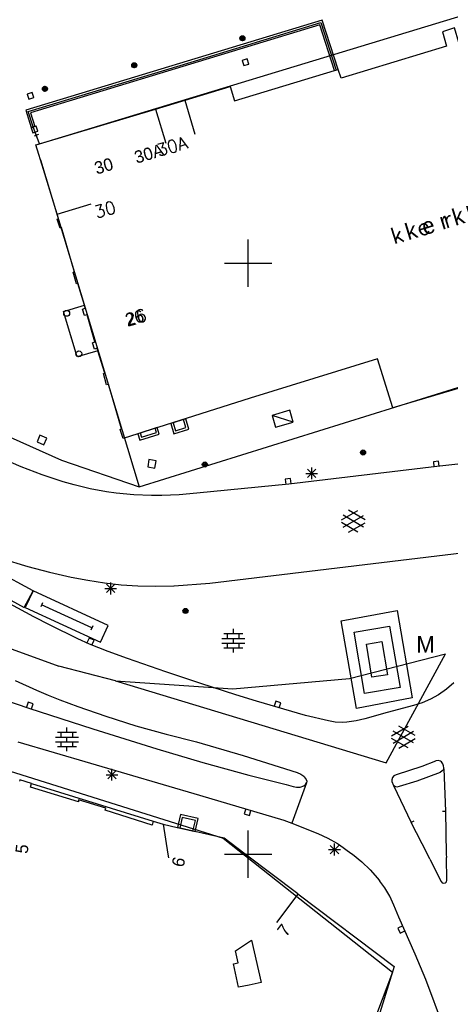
# Model space of a CAD drawing. Header units: millimetres. Extents: x 135944 to 142000, y 454200 to 456692.
# Tile 72 of 153: x 136781 to 136817, y 456087 to 456171. Entities that reach past the tile are written whole.
import ezdxf
from ezdxf.enums import TextEntityAlignment as Align

# ---------------------------------------------------------------- set-up
doc = ezdxf.new("R2010")
doc.units = ezdxf.units.MM
for name, color, linetype in [('TotaalGBKN2013_Bistad', 251, 'Continuous'), ('TotaalGBKN2013X$0$Contouren', 251, 'Continuous'), ('TotaalGBKN2013X$0$GBKN binnenstad 2009$0$OBJECTEN__', 251, 'Continuous'), ('TotaalGBKN2013X$0$GBKN binnenstad 2009$0$OBJECTEN___', 251, 'Continuous'), ('TotaalGBKN2013X$0$GBKN binnenstad 2009$0$VERH_OVERIG INBR', 251, 'Continuous'), ('TotaalGBKN2013X$0$Xref', 251, 'Continuous')]:
    doc.layers.add(name, color=color, linetype=linetype)
doc.styles.add('TotaalGBKN2013X$0$GBKN binnenstad 2009$0$Standard', font='txt')
doc.styles.add('TotaalGBKN2013X$0$GBKN binnenstad 2009$0$TXT', font='txt.shx')

# ---------------------------------------------------------------- blocks, each defined once
blk = doc.blocks.new('TotaalGBKN2013X$0$GBKN binnenstad 2009$0$CEL529')
at = {"layer": 'TotaalGBKN2013X$0$GBKN binnenstad 2009$0$VERH_OVERIG INBR', "linetype": 'Continuous', "lineweight": 0}
for p, q in [((0, -0.1), (0, 0.1)), ((0, 0), (1, 0)), ((0.5, -0.2), (0.5, 0.2)), ((1, -0.1), (1, 0.1))]:
    blk.add_line(p, q, dxfattribs=at)
blk = doc.blocks.new('TotaalGBKN2013X$0$GBKN binnenstad 2009$0$W')
at = {"layer": 'TotaalGBKN2013X$0$GBKN binnenstad 2009$0$OBJECTEN__', "linetype": 'Continuous', "lineweight": 0}
blk.add_lwpolyline([(-0.225, 0.225), (-0.225, -0.225), (0.225, -0.225), (0.225, 0.225), (-0.225, 0.225)], dxfattribs=at)
blk = doc.blocks.new('TotaalGBKN2013X$0$GBKN binnenstad 2009$0$J')
at = {"layer": 'TotaalGBKN2013X$0$GBKN binnenstad 2009$0$OBJECTEN___', "linetype": 'Continuous', "lineweight": 0}
for radius in [0.215, 0.155, 0.095, 0.035]:
    blk.add_circle((0, 0), radius, dxfattribs=at)
blk = doc.blocks.new('TotaalGBKN2013X$0$GBKN binnenstad 2009$0$Q')
at = {"layer": 'TotaalGBKN2013X$0$GBKN binnenstad 2009$0$OBJECTEN___', "linetype": 'Continuous', "lineweight": 0}
blk.add_circle((0, 0), 0.25, dxfattribs=at)
blk = doc.blocks.new('TotaalGBKN2013X$0$GBKN binnenstad 2009')
at = {"layer": 'TotaalGBKN2013_Bistad'}
for p, q in [((136806257, 456170542), (136781209, 456162921)), ((136795180, 456167001), (136806150, 456170337)), ((136806150, 456170337), (136807443, 456166311)), ((136807597, 456166367), (136806257, 456170542)), ((136806054, 456170153), (136781603, 456162714)), ((136807299, 456166276), (136806054, 456170153)), ((136817439, 456169885), (136816431, 456169555)), ((136816431, 456169555), (136816774, 456168353)), ((136816774, 456168353), (136807859, 456165622)), ((136781417, 456162812), (136795180, 456167001)), ((136799930, 456167263), (136799501, 456167128)), ((136799501, 456167128), (136799636, 456166699)), ((136800065, 456166834), (136799930, 456167263)), ((136798851, 456163713), (136807299, 456166276)), ((136799636, 456166699), (136800065, 456166834)), ((136807299, 456166276), (136807597, 456166367)), ((136807299, 456166276), (136807597, 456166367)), ((136807859, 456165622), (136807597, 456166367)), ((136792169, 456163024), (136798482, 456164920)), ((136798482, 456164920), (136798851, 456163713)), ((136781750, 456164420), (136781319, 456164289)), ((136781319, 456164289), (136781450, 456163858)), ((136781450, 456163858), (136781881, 456163989)), ((136781881, 456163989), (136781750, 456164420)), ((136782355, 456160077), (136794637, 456163765)), ((136794637, 456163765), (136795501, 456160893)), ((136781209, 456162921), (136781672, 456161462)), ((136781829, 456161512), (136781417, 456162812)), ((136782355, 456160077), (136792169, 456163024)), ((136792169, 456163024), (136793033, 456160152)), ((136781603, 456162714), (136781970, 456161557)), ((136782092, 456161584), (136781664, 456161448)), ((136781664, 456161448), (136781800, 456161020)), ((136781672, 456161462), (136781829, 456161512)), ((136781800, 456161020), (136782228, 456161156)), ((136781970, 456161557), (136781829, 456161512)), ((136782355, 456160077), (136781829, 456161512)), ((136782228, 456161156), (136782092, 456161584)), ((136782268, 456160859), (136781916, 456160729)), ((136782183, 456160546), (136782001, 456161042)), ((136782044, 456159984), (136782355, 456160077)), ((136782708, 456157916), (136782044, 456159984)), ((136783854, 456154143), (136782708, 456157916)), ((136783854, 456154143), (136786725, 456155015)), ((136783854, 456154143), (136786725, 456155015)), ((136783967, 456153771), (136783854, 456154143)), ((136783863, 456153719), (136783967, 456153771)), ((136784100, 456152955), (136783863, 456153719)), ((136784209, 456153001), (136784100, 456152955)), ((136785313, 456149241), (136784209, 456153001)), ((136800000, 456150000), (136800000, 456152000)), ((136800000, 456150000), (136800000, 456152000)), ((136798000, 456150000), (136800000, 456150000)), ((136798000, 456150000), (136800000, 456150000)), ((136800000, 456150000), (136802000, 456150000)), ((136800000, 456148000), (136800000, 456150000)), ((136800000, 456150000), (136802000, 456150000)), ((136800000, 456148000), (136800000, 456150000)), ((136785209, 456149215), (136785313, 456149241)), ((136785504, 456148235), (136785209, 456149215)), ((136785613, 456148262), (136785504, 456148235)), ((136786163, 456146423), (136785613, 456148262)), ((136784398, 456145897), (136786163, 456146423)), ((136786003, 456146093), (136786236, 456146181)), ((136786236, 456146181), (136786163, 456146423)), ((136785542, 456142059), (136784398, 456145897)), ((136786161, 456145551), (136786003, 456146093)), ((136786385, 456145620), (136786161, 456145551)), ((136787040, 456143345), (136786385, 456145620)), ((136786852, 456143262), (136787040, 456143345)), ((136787005, 456142715), (136786852, 456143262)), ((136787239, 456142804), (136787005, 456142715)), ((136787307, 456142585), (136787239, 456142804)), ((136787307, 456142585), (136785542, 456142059)), ((136787897, 456140688), (136787307, 456142585)), ((136810935, 456141886), (136800183, 456138577)), ((136812245, 456137741), (136810935, 456141886)), ((136825149, 456141615), (136812245, 456137741)), ((136787782, 456140657), (136787897, 456140688)), ((136788028, 456139688), (136787782, 456140657)), ((136788196, 456139740), (136788028, 456139688)), ((136789305, 456135970), (136788196, 456139740)), ((136800183, 456138577), (136789423, 456135164)), ((136803524, 456137544), (136802023, 456137107)), ((136803815, 456136544), (136802023, 456137107)), ((136802023, 456137107), (136802314, 456136107)), ((136803815, 456136544), (136803524, 456137544)), ((136793655, 456136483), (136793862, 456135815)), ((136794737, 456136085), (136794530, 456136753)), ((136802314, 456136107), (136803815, 456136544)), ((136782404, 456135431), (136782152, 456134865)), ((136782970, 456135179), (136782404, 456135431)), ((136789196, 456135924), (136789305, 456135970)), ((136789423, 456135164), (136789196, 456135924)), ((136790873, 456135625), (136790987, 456135268)), ((136790987, 456135268), (136792243, 456135666)), ((136792243, 456135666), (136792129, 456136023)), ((136793862, 456135815), (136794737, 456136085)), ((136782152, 456134865), (136782718, 456134613)), ((136782718, 456134613), (136782970, 456135179)), ((136832268, 456134660), (136815943, 456132778)), ((136780814, 456132767), (136779122, 456133495)), ((136791613, 456133374), (136791510, 456132763)), ((136792224, 456133271), (136791613, 456133374)), ((136792121, 456132660), (136792224, 456133271)), ((136815943, 456132778), (136803428, 456131304)), ((136816103, 456133251), (136815656, 456133198)), ((136815656, 456133198), (136815709, 456132751)), ((136816156, 456132804), (136816103, 456133251)), ((136782575, 456132095), (136780814, 456132767)), ((136784362, 456131496), (136782575, 456132095)), ((136791510, 456132763), (136792121, 456132660)), ((136804872, 456132207), (136805872, 456132207)), ((136805018, 456131853), (136805726, 456132561)), ((136805726, 456131853), (136805018, 456132561)), ((136805372, 456131707), (136805372, 456132707)), ((136785283, 456131227), (136784362, 456131496)), ((136786651, 456130899), (136785283, 456131227)), ((136803428, 456131304), (136795662, 456130531)), ((136803587, 456131777), (136803140, 456131724)), ((136803140, 456131724), (136803193, 456131277)), ((136803640, 456131330), (136803587, 456131777)), ((136788035, 456130648), (136786651, 456130899)), ((136788845, 456130537), (136788035, 456130648)), ((136790342, 456130394), (136788845, 456130537)), ((136791845, 456130331), (136790342, 456130394)), ((136792695, 456130330), (136791845, 456130331)), ((136794181, 456130390), (136792695, 456130330)), ((136795662, 456130531), (136794181, 456130390)), ((136807884, 456128270), (136809286, 456129079)), ((136808021, 456127657), (136809754, 456128656)), ((136809754, 456127668), (136808022, 456128670)), ((136809884, 456128287), (136808498, 456129088)), ((136809285, 456127247), (136807884, 456128056)), ((136808498, 456127238), (136809884, 456128038)), ((136796776, 456122920), (136824956, 456126321)), ((136781814, 456122283), (136775655, 456125604)), ((136779445, 456124930), (136781103, 456124407)), ((136774897, 456124198), (136781056, 456120877)), ((136781103, 456124407), (136781383, 456124327)), ((136781383, 456124327), (136783204, 456123847)), ((136783204, 456123847), (136785041, 456123429)), ((136781896, 456120075), (136775944, 456123250)), ((136785041, 456123429), (136786441, 456123162)), ((136786441, 456123162), (136787849, 456122945)), ((136787849, 456122945), (136789265, 456122785)), ((136788028, 456122123), (136788736, 456122831)), ((136788736, 456122123), (136788028, 456122831)), ((136788382, 456121977), (136788382, 456122977)), ((136789265, 456122785), (136790686, 456122688)), ((136793735, 456122709), (136796776, 456122920)), ((136781056, 456120877), (136781814, 456122283)), ((136781814, 456122283), (136781163, 456120875)), ((136788161, 456119348), (136781814, 456122283)), ((136787882, 456122477), (136788882, 456122477)), ((136790686, 456122688), (136792201, 456122658)), ((136792201, 456122658), (136793716, 456122708)), ((136793716, 456122708), (136793735, 456122709)), ((136782628, 456121266), (136782465, 456120914)), ((136781163, 456120875), (136787510, 456117940)), ((136786778, 456119133), (136782546, 456121090)), ((136807877, 456119736), (136812608, 456120621)), ((136812608, 456120621), (136813875, 456113234)), ((136783264, 456119366), (136781896, 456120075)), ((136809163, 456112334), (136807877, 456119736)), ((136785607, 456118210), (136783264, 456119366)), ((136786859, 456119309), (136786696, 456118957)), ((136787510, 456117940), (136788161, 456119348)), ((136797949, 456118653), (136799549, 456118653)), ((136798249, 456118253), (136798249, 456118653)), ((136798749, 456118653), (136798749, 456119053)), ((136799249, 456118253), (136799249, 456118653)), ((136808951, 456118764), (136811941, 456119285)), ((136809840, 456113591), (136808951, 456118764)), ((136811941, 456119285), (136812852, 456114083)), ((136786586, 456117775), (136785607, 456118210)), ((136786563, 456118283), (136786374, 456117875)), ((136786971, 456118093), (136786563, 456118283)), ((136786782, 456117685), (136786971, 456118093)), ((136797769, 456118253), (136799729, 456118253)), ((136797769, 456117853), (136799729, 456117853)), ((136798249, 456117453), (136798249, 456117853)), ((136798749, 456117853), (136798749, 456118253)), ((136799249, 456117453), (136799249, 456117853)), ((136810020, 456117762), (136811289, 456117982)), ((136811289, 456117982), (136811795, 456115174)), ((136788180, 456117142), (136786586, 456117775)), ((136789792, 456116554), (136788180, 456117142)), ((136797949, 456117453), (136799549, 456117453)), ((136798749, 456117053), (136798749, 456117453)), ((136810456, 456114979), (136810020, 456117762)), ((136793032, 456115427), (136789792, 456116554)), ((136795991, 456114428), (136793032, 456115427)), ((136780310, 456114687), (136782117, 456113865)), ((136811795, 456115174), (136810456, 456114979)), ((136817385, 456114487), (136816770, 456113954)), ((136782117, 456113865), (136783102, 456113446)), ((136798964, 456113473), (136795991, 456114428)), ((136812852, 456114083), (136809840, 456113591)), ((136816770, 456113954), (136816105, 456113483)), ((136779324, 456113088), (136781470, 456112352)), ((136781396, 456112851), (136781257, 456112422)), ((136781824, 456112712), (136781396, 456112851)), ((136783102, 456113446), (136784095, 456113048)), ((136784095, 456113048), (136785611, 456112486)), ((136800711, 456112943), (136798964, 456113473)), ((136804852, 456111735), (136800711, 456112943)), ((136802339, 456112944), (136802204, 456112515)), ((136802769, 456112809), (136802339, 456112944)), ((136802633, 456112380), (136802769, 456112809)), ((136813875, 456113234), (136809163, 456112334)), ((136814717, 456112796), (136813989, 456112571)), ((136815418, 456113097), (136814717, 456112796)), ((136816083, 456113469), (136815418, 456113097)), ((136816105, 456113483), (136816083, 456113469)), ((136781470, 456112352), (136786871, 456110614)), ((136781685, 456112284), (136781824, 456112712)), ((136785611, 456112486), (136787979, 456111665)), ((136811766, 456111980), (136809878, 456111443)), ((136813978, 456112568), (136811766, 456111980)), ((136813989, 456112571), (136813978, 456112568)), ((136787979, 456111665), (136790513, 456110867)), ((136806786, 456111272), (136804852, 456111735)), ((136807358, 456111171), (136806786, 456111272)), ((136807938, 456111146), (136807358, 456111171)), ((136808354, 456111166), (136807938, 456111146)), ((136809123, 456111265), (136808354, 456111166)), ((136809878, 456111443), (136809123, 456111265)), ((136783884, 456110306), (136785484, 456110306)), ((136784184, 456109906), (136784184, 456110306)), ((136784684, 456110306), (136784684, 456110706)), ((136785184, 456109906), (136785184, 456110306)), ((136786871, 456110614), (136792280, 456108899)), ((136790513, 456110867), (136793071, 456110145)), ((136812115, 456110011), (136813517, 456110820)), ((136812252, 456109398), (136813985, 456110397)), ((136813985, 456109409), (136812253, 456110411)), ((136814115, 456110028), (136812729, 456110829)), ((136780542, 456109500), (136795896, 456105000)), ((136783704, 456109906), (136785664, 456109906)), ((136783704, 456109506), (136785664, 456109506)), ((136784184, 456109106), (136784184, 456109506)), ((136784684, 456109506), (136784684, 456109906)), ((136785184, 456109106), (136785184, 456109506)), ((136793071, 456110145), (136795624, 456109507)), ((136795624, 456109507), (136799576, 456108345)), ((136813516, 456108988), (136812115, 456109797)), ((136812729, 456108979), (136814115, 456109779)), ((136783884, 456109106), (136785484, 456109106)), ((136784684, 456108706), (136784684, 456109106)), ((136792280, 456108899), (136796160, 456107757)), ((136799576, 456108345), (136804159, 456106901)), ((136815831, 456107871), (136814681, 456107421)), ((136815880, 456107892), (136815831, 456107871)), ((136816073, 456107921), (136815880, 456107892)), ((136816261, 456107871), (136816073, 456107921)), ((136816342, 456107814), (136816261, 456107871)), ((136816451, 456107651), (136816342, 456107814)), ((136788137, 456106368), (136788845, 456107076)), ((136788845, 456106368), (136788137, 456107076)), ((136788491, 456106222), (136788491, 456107222)), ((136796160, 456107757), (136800062, 456106691)), ((136814681, 456107421), (136812501, 456106721)), ((136816400, 456107036), (136816221, 456106911)), ((136816479, 456107114), (136816400, 456107036)), ((136816520, 456107476), (136816451, 456107651)), ((136816541, 456107212), (136816479, 456107114)), ((136816546, 456107303), (136816520, 456107476)), ((136816541, 456107212), (136816546, 456107303)), ((136816541, 456107212), (136816688, 456103642)), ((136780695, 456106282), (136780684, 456106178)), ((136781676, 456105975), (136780695, 456106282)), ((136787991, 456106722), (136788991, 456106722)), ((136800062, 456106691), (136803221, 456105889)), ((136804159, 456106901), (136804452, 456106777)), ((136804452, 456106777), (136804706, 456106584)), ((136804706, 456106584), (136804745, 456106544)), ((136804745, 456106544), (136804914, 456106313)), ((136804914, 456106313), (136804958, 456106174)), ((136804958, 456106174), (136804942, 456106029)), ((136812196, 456106479), (136812137, 456106288)), ((136812137, 456106288), (136812144, 456106145)), ((136812144, 456106145), (136812290, 456105799)), ((136812324, 456106631), (136812196, 456106479)), ((136812501, 456106721), (136812324, 456106631)), ((136814251, 456106171), (136812761, 456105721)), ((136816221, 456106911), (136814251, 456106171)), ((136781601, 456105655), (136781676, 456105975)), ((136785654, 456104430), (136781601, 456105655)), ((136781676, 456105975), (136791959, 456102797)), ((136803221, 456105889), (136803801, 456105720)), ((136804942, 456106029), (136803701, 456102636)), ((136803801, 456105720), (136804098, 456105660)), ((136804098, 456105660), (136804401, 456105680)), ((136804401, 456105680), (136804403, 456105680)), ((136804403, 456105680), (136804720, 456105782)), ((136804720, 456105782), (136804857, 456105882)), ((136804857, 456105882), (136804942, 456106029)), ((136812290, 456105799), (136813784, 456102690)), ((136812407, 456105719), (136812290, 456105799)), ((136812584, 456105680), (136812407, 456105719)), ((136812761, 456105721), (136812584, 456105680)), ((136785666, 456104585), (136785654, 456104430)), ((136787964, 456103882), (136785666, 456104585)), ((136795896, 456105000), (136803013, 456102883)), ((136787902, 456103711), (136787964, 456103882)), ((136791881, 456102465), (136787902, 456103711)), ((136799808, 456103830), (136799678, 456103400)), ((136800109, 456103270), (136800239, 456103700)), ((136816438, 456103638), (136816688, 456103643)), ((136816688, 456103642), (136816754.8, 456100000)), ((136791959, 456102797), (136791881, 456102465)), ((136791959, 456102797), (136792826, 456102529)), ((136794428, 456103108), (136794222, 456102207)), ((136795539, 456102855), (136794428, 456103108)), ((136795333, 456101954), (136795539, 456102855)), ((136799678, 456103400), (136800109, 456103270)), ((136803013, 456102883), (136803701, 456102636)), ((136814010, 456102798), (136813784, 456102691)), ((136792826, 456102529), (136793215.1, 456100000)), ((136792826, 456102529), (136793999, 456102255)), ((136797969, 456101341), (136793999, 456102255)), ((136800000, 456100000), (136800000, 456102000)), ((136803701, 456102636), (136805906, 456101760)), ((136815151.4, 456100000), (136813784, 456102690)), ((136799746.8, 456100000), (136797969, 456101341)), ((136805906, 456101760), (136806745, 456101367)), ((136806745, 456101367), (136807546, 456100903)), ((136806801, 456100392), (136807801, 456100392)), ((136806947, 456100038), (136807655, 456100746)), ((136807655, 456100038), (136806947, 456100746)), ((136807301, 456099892), (136807301, 456100892)), ((136807546, 456100903), (136807732, 456100782)), ((136807732, 456100782), (136808694, 456100094)), ((136793215.1, 456100000), (136793263, 456099689)), ((136798000, 456100000), (136800000, 456100000)), ((136798000, 456100000), (136800000, 456100000)), ((136804212, 456096632), (136799746.8, 456100000)), ((136800000, 456100000), (136802000, 456100000)), ((136800000, 456100000), (136802000, 456100000)), ((136800000, 456098000), (136800000, 456100000)), ((136808694, 456100094), (136808808.8, 456100000)), ((136808808.8, 456100000), (136809609, 456099345)), ((136815371, 456099568), (136815151.4, 456100000)), ((136815371, 456099568), (136816325, 456097692)), ((136816754.8, 456100000), (136816760, 456099715)), ((136816795, 456097806), (136816760, 456099715)), ((136809609, 456099345), (136810303, 456098685)), ((136810303, 456098685), (136810940, 456097969)), ((136810940, 456097969), (136811131, 456097729)), ((136816769, 456097667), (136816795, 456097803)), ((136816795, 456097803), (136816795, 456097806)), ((136811219, 456097614), (136811131, 456097729)), ((136811549, 456097145), (136811219, 456097614)), ((136811966, 456096434), (136811549, 456097145)), ((136816325, 456097692), (136816409, 456097582)), ((136816409, 456097582), (136816539, 456097536)), ((136816539, 456097536), (136816674, 456097567)), ((136816674, 456097567), (136816769, 456097667)), ((136804206, 456096624), (136802399, 456094230)), ((136804212, 456096632), (136812346, 456090497)), ((136812313, 456095686), (136811966, 456096434)), ((136812740, 456094663), (136812313, 456095686)), ((136814129, 456091531), (136812740, 456094663)), ((136813065, 456093927), (136812655, 456093741)), ((136812655, 456093741), (136812841, 456093331)), ((136812841, 456093331), (136813251, 456093517)), ((136798927, 456091830), (136800295, 456092712)), ((136800295, 456092712), (136801112, 456089140)), ((136799161, 456090806), (136798927, 456091830)), ((136815029, 456089395), (136814129, 456091531)), ((136798751, 456090712), (136799161, 456090806)), ((136799199, 456088749), (136798751, 456090712)), ((136812346, 456090497), (136810679, 456085080)), ((136800081, 456088929), (136799199, 456088749)), ((136801112, 456089140), (136800081, 456088929)), ((136816612, 456085134), (136815029, 456089395))]:
    blk.add_line(p, q, dxfattribs=at)
for points in [[(136821635, 456171157), (136821984, 456169935), (136817807, 456168653), (136817439, 456169885), (136816431, 456169555), (136816774, 456168353), (136807859, 456165622), (136807597, 456166367)], [(136807597, 456166367), (136806257, 456170542), (136781209, 456162921), (136781672, 456161462), (136781829, 456161512)], [(136781829, 456161512), (136781417, 456162812), (136795180, 456167001), (136806150, 456170337), (136807443, 456166311)], [(136807299, 456166276), (136806054, 456170153), (136781603, 456162714), (136781970, 456161557), (136781829, 456161512)], [(136794637, 456163765), (136798482, 456164920), (136798851, 456163713), (136807299, 456166276)], [(136783854, 456154143), (136782708, 456157916), (136782044, 456159984), (136782355, 456160077)], [(136786163, 456146423), (136785613, 456148262), (136785504, 456148235), (136785209, 456149215), (136785313, 456149241), (136784209, 456153001), (136784100, 456152955), (136783863, 456153719), (136783967, 456153771), (136783854, 456154143)], [(136785092, 456143568), (136784398, 456145897), (136786163, 456146423)], [(136786976, 456143568), (136786385, 456145620), (136786161, 456145551), (136786003, 456146093), (136786236, 456146181), (136786163, 456146423)]]:
    blk.add_lwpolyline(points, dxfattribs=at)
for centre, radius in [((136799520, 456169007), 215), ((136799520, 456169007), 155), ((136799520, 456169007), 95), ((136799520, 456169007), 35), ((136790378, 456166731), 215), ((136790378, 456166731), 155), ((136790378, 456166731), 95), ((136790378, 456166731), 35), ((136782824, 456164731), 215), ((136782824, 456164731), 155), ((136782824, 456164731), 95), ((136782824, 456164731), 35), ((136784657, 456145744), 250), ((136785693, 456142324), 250), ((136809715, 456133976), 215), ((136809715, 456133976), 155), ((136809715, 456133976), 95), ((136809715, 456133976), 35), ((136796337, 456132961), 215), ((136796337, 456132961), 155), ((136796337, 456132961), 95), ((136796337, 456132961), 35), ((136794708, 456120572), 215), ((136794708, 456120572), 155), ((136794708, 456120572), 95), ((136794708, 456120572), 35)]:
    blk.add_circle(centre, radius, dxfattribs=at)
for points in [[(136794721, 456136811), (136793463, 456136423), (136793728, 456135563), (136794986, 456135951)], [(136792319, 456136083), (136790681, 456135563), (136790855, 456135015), (136792493, 456135535)], [(136794027, 456102251), (136795527, 456101908), (136795777, 456103003), (136794276, 456103345)]]:
    blk.add_3dface(points, dxfattribs=at)
at = {"layer": 'TotaalGBKN2013_Bistad', "xscale": 1000, "yscale": 1000, "zscale": 1000}
for p in [(136799520, 456169007), (136790378, 456166731), (136782824, 456164731)]:
    blk.add_blockref('TotaalGBKN2013X$0$GBKN binnenstad 2009$0$J', p, dxfattribs=at)
at = {"layer": 'TotaalGBKN2013_Bistad', "zscale": 1000}
for name, p, xscale, yscale, rotation in [('TotaalGBKN2013X$0$GBKN binnenstad 2009$0$W', (136799782, 456166980), 1000.002006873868, 1000.002006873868, 17.45577697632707), ('TotaalGBKN2013X$0$GBKN binnenstad 2009$0$W', (136781599, 456164139), 1000.002309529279, 1000.002309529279, 16.92959941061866), ('TotaalGBKN2013X$0$GBKN binnenstad 2009$0$W', (136781946, 456161302), 1000.000685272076, 1000.000685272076, 107.599055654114), ('TotaalGBKN2013X$0$GBKN binnenstad 2009$0$CEL529', (136782183, 456160546), 528.4007252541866, 528.4007252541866, 110.1305988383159), ('TotaalGBKN2013X$0$GBKN binnenstad 2009$0$Q', (136784657, 456145744), 999.9989173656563, 999.9989173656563, 106.5977897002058)]:
    blk.add_blockref(name, p, dxfattribs=dict(at, xscale=xscale, yscale=yscale, rotation=rotation))
at = {"layer": 'TotaalGBKN2013_Bistad'}
for s, rotation, style, p in [('30A', 16.716, 'TotaalGBKN2013X$0$GBKN binnenstad 2009$0$TXT', (136794809.1, 456160236.4)), ('30A', 16.716, 'TotaalGBKN2013X$0$GBKN binnenstad 2009$0$Standard', (136792820.1, 456159622.4)), ('5', 82.7405, 'TotaalGBKN2013X$0$GBKN binnenstad 2009$0$Standard', (136780928.5, 456100837.8)), ('6', 75.7405, 'TotaalGBKN2013X$0$GBKN binnenstad 2009$0$Standard', (136794203.6, 456099718.6)), ('7', 52.9679, 'TotaalGBKN2013X$0$GBKN binnenstad 2009$0$Standard', (136803270.4, 456093883.8))]:
    blk.add_text(s, height=1054, rotation=rotation, dxfattribs=dict(at, style=style)).set_placement(p, align=Align.MIDDLE_RIGHT)
for s, rotation, style, p in [('30', 16.865, 'TotaalGBKN2013X$0$GBKN binnenstad 2009$0$Standard', (136787042.1, 456157981.5)), ('30', 16.865, 'TotaalGBKN2013X$0$GBKN binnenstad 2009$0$TXT', (136787042.1, 456154254.3)), ('26', 16.0642, 'TotaalGBKN2013X$0$GBKN binnenstad 2009$0$TXT', (136789643.2, 456145156.4)), ('26', 16.0642, 'TotaalGBKN2013X$0$GBKN binnenstad 2009$0$Standard', (136789643.2, 456145156.4))]:
    blk.add_text(s, height=1054, rotation=rotation, dxfattribs=dict(at, style=style)).set_placement(p, align=Align.MIDDLE_LEFT)
for height, style in [(1399.99, 'TotaalGBKN2013X$0$GBKN binnenstad 2009$0$TXT'), (1400, 'TotaalGBKN2013X$0$GBKN binnenstad 2009$0$Standard')]:
    blk.add_text('k e r k', height=height, rotation=17.021067, dxfattribs=dict(at, style=style)).set_placement((136815756.1, 456153358.6), align=Align.MIDDLE)
at = {"layer": 'TotaalGBKN2013_Bistad', "style": 'TotaalGBKN2013X$0$GBKN binnenstad 2009$0$Standard'}
blk.add_text('M', height=1400, dxfattribs=at).set_placement((136814218, 456117043))

msp = doc.modelspace()

# ---------------------------------------------------------------- linework, layer by layer
at = {"layer": 'TotaalGBKN2013X$0$Contouren'}
for p, q in [((136827.684, 456173.825), (136782.04, 456159.98)), ((136782.456, 456158.741), (136790.786, 456131.068)), ((136790.786, 456131.068), (136839.889, 456146.414)), ((136777.967, 456136.111), (136784.222, 456133.325)), ((136784.222, 456133.325), (136790.786, 456131.068)), ((136774.592, 456119.327), (136784.002, 456115.893)), ((136750.524, 456116.25), (136797.879, 456101.363)), ((136808.568, 456114.863), (136816.697, 456116.94)), ((136811.667, 456107.718), (136816.697, 456116.94)), ((136788.792, 456114.661), (136784.002, 456115.893)), ((136788.792, 456114.661), (136811.667, 456107.718)), ((136788.792, 456114.661), (136798.706, 456113.983)), ((136798.706, 456113.983), (136808.568, 456114.863)), ((136797.879, 456101.363), (136812.2, 456090.023)), ((136812.2, 456090.023), (136808.948, 456081.354))]:
    msp.add_line(p, q, dxfattribs=at)

# ---------------------------------------------------------------- block references
at = {"layer": 'TotaalGBKN2013X$0$Xref', "xscale": 0.0009999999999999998, "yscale": 0.0009999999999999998, "zscale": 0.0009999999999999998}
msp.add_blockref('TotaalGBKN2013X$0$GBKN binnenstad 2009', (0, 0), dxfattribs=at)

doc.saveas('drawing.dxf')
